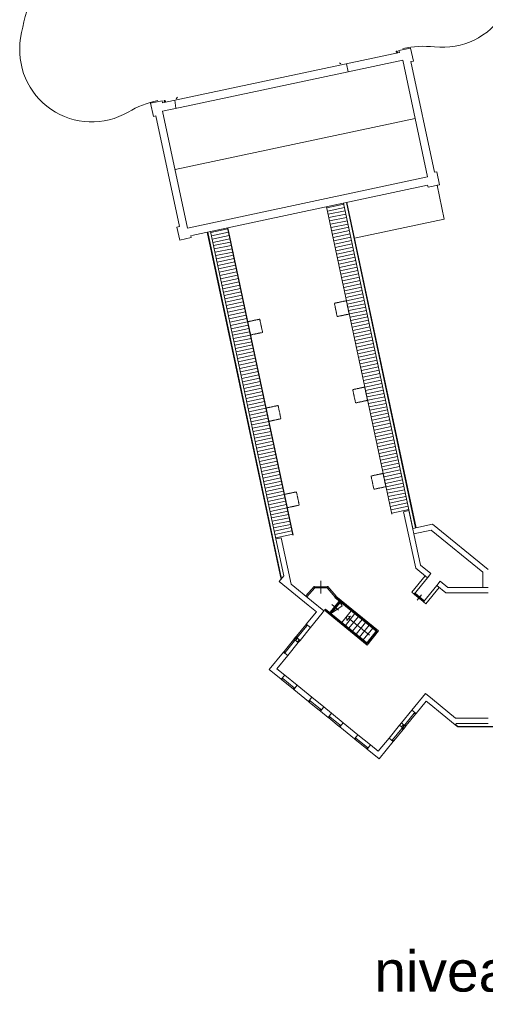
# Model space of a CAD drawing. Header units: millimetres. Extents: x 755778 to 1537169, y 90093 to 392038.
# Tile 128 of 134: x 1283756 to 1318051, y 267970 to 340466. Entities that reach past the tile are written whole.
import ezdxf

# ---------------------------------------------------------------- set-up
doc = ezdxf.new("R2010")
doc.units = ezdxf.units.MM
doc.linetypes.add('HIDDEN2', pattern=[4.7625, 3.175, -1.5875])
doc.layers.add('NIV 4HB', color=7, linetype='Continuous')
doc.styles.get("Standard").update_dxf_attribs({"font": 'arial.ttf'})

msp = doc.modelspace()

# ---------------------------------------------------------------- linework, layer by layer
at = {"layer": 'NIV 4HB', "color": 253, "linetype": 'Continuous', "lineweight": 5, "true_color": 0x9ea0a1}
for p, q in [((1311722.5, 338054.3), (1294282.1, 334347.3)), ((1312548.2, 338378.1), (1311692.3, 338196.2)), ((1311692.3, 338196.2), (1312548.2, 338378.1)), ((1311722.5, 338054.3), (1311692.3, 338196.2)), ((1312752, 337419.5), (1312548.2, 338378.1)), ((1312548.2, 338378.1), (1312752, 337419.5)), ((1312566.1, 337380), (1312752, 337419.5)), ((1312752, 337419.5), (1312566.1, 337380)), ((1314298, 329232), (1312566.1, 337380)), ((1307944.4, 336637.9), (1295580.5, 334009.8)), ((1294252, 334489.1), (1293401, 334308.2)), ((1293401, 334308.2), (1293604.7, 333349.6)), ((1294282.1, 334347.3), (1294252, 334489.1)), ((1293604.7, 333349.6), (1293785.7, 333388.1)), ((1293785.7, 333388.1), (1295517.6, 325240.1)), ((1314483.9, 329271.5), (1314298, 329232)), ((1314483.9, 329271.5), (1314298, 329232)), ((1314687.6, 328312.9), (1314483.9, 329271.5)), ((1314687.6, 328312.9), (1314483.9, 329271.5)), ((1296438.2, 324582.1), (1313801.6, 328272.8)), ((1313801.6, 328272.8), (1313831.7, 328131)), ((1313831.7, 328131), (1314687.6, 328312.9)), ((1314501.8, 328273.4), (1314687.6, 328312.9)), ((1315032.4, 325777.2), (1314501.8, 328273.4)), ((1312917.7, 303052.5), (1307826.9, 327002.9)), ((1312952, 303059.7), (1307861.1, 327010.2)), ((1306345, 326687.9), (1311156.3, 304052.7)), ((1306364.6, 326692.1), (1311175.8, 304056.8)), ((1306379, 326624.2), (1307631, 326890.3)), ((1306431, 326379.6), (1307683, 326645.8)), ((1306483, 326135.1), (1307735, 326401.2)), ((1312707.4, 303007.8), (1307616.6, 326958.2)), ((1306534.9, 325890.6), (1307787, 326156.7)), ((1306534.9, 325890.6), (1307787, 326156.7)), ((1306586.9, 325646), (1307838.9, 325912.1)), ((1306586.9, 325646), (1307838.9, 325912.1)), ((1306638.9, 325401.5), (1307890.9, 325667.6)), ((1306638.9, 325401.5), (1307890.9, 325667.6)), ((1308421.9, 324372.1), (1315032.4, 325777.2)), ((1295517.6, 325240.1), (1295336.6, 325201.7)), ((1295336.6, 325201.7), (1295540.4, 324243.1)), ((1297571, 324822.9), (1303005, 299258)), ((1297605.3, 324830.2), (1303033.4, 299292.9)), ((1297815.6, 324874.9), (1302626.8, 302239.7)), ((1297830, 324807), (1299082, 325073.1)), ((1297882, 324562.5), (1299134, 324828.6)), ((1299067.6, 325141), (1303878.9, 302505.8)), ((1299087.1, 325145.2), (1303898.4, 302510)), ((1306690.9, 325156.9), (1307942.9, 325423.1)), ((1306690.9, 325156.9), (1307942.9, 325423.1)), ((1306742.8, 324912.4), (1307994.9, 325178.5)), ((1306742.8, 324912.4), (1307994.9, 325178.5)), ((1306794.8, 324667.9), (1308046.9, 324934)), ((1295540.4, 324243.1), (1296391.4, 324424)), ((1296391.4, 324424), (1296361.2, 324565.8)), ((1297933.9, 324317.9), (1299186, 324584.1)), ((1297985.9, 324073.4), (1299238, 324339.5)), ((1298037.9, 323828.9), (1299289.9, 324095)), ((1306846.8, 324423.3), (1308098.8, 324689.5)), ((1306898.8, 324178.8), (1308150.8, 324444.9)), ((1306950.8, 323934.3), (1308202.8, 324200.4)), ((1298089.9, 323584.3), (1299341.9, 323850.5)), ((1298141.9, 323339.8), (1299393.9, 323605.9)), ((1298193.8, 323095.3), (1299445.9, 323361.4)), ((1307002.7, 323689.7), (1308254.8, 323955.8)), ((1307054.7, 323445.2), (1308306.7, 323711.3)), ((1307106.7, 323200.6), (1308358.7, 323466.8)), ((1298245.8, 322850.7), (1299497.8, 323116.8)), ((1298297.8, 322606.2), (1299549.8, 322872.3)), ((1298349.8, 322361.6), (1299601.8, 322627.8)), ((1307158.7, 322956.1), (1308410.7, 323222.2)), ((1307210.6, 322711.6), (1308462.7, 322977.7)), ((1307262.6, 322467), (1308514.7, 322733.2)), ((1298401.7, 322117.1), (1299653.8, 322383.2)), ((1298453.7, 321872.6), (1299705.8, 322138.7)), ((1298505.7, 321628), (1299757.7, 321894.2)), ((1307314.6, 322222.5), (1308566.6, 322488.6)), ((1307366.6, 321978), (1308618.6, 322244.1)), ((1307418.6, 321733.4), (1308670.6, 321999.6)), ((1298557.7, 321383.5), (1299809.7, 321649.6)), ((1298609.7, 321139), (1299861.7, 321405.1)), ((1298661.6, 320894.4), (1299913.7, 321160.6)), ((1307470.5, 321488.9), (1308722.6, 321755)), ((1307522.5, 321244.4), (1308774.5, 321510.5)), ((1307574.5, 320999.8), (1308826.5, 321265.9)), ((1298713.6, 320649.9), (1299965.6, 320916)), ((1298765.6, 320405.4), (1300017.6, 320671.5)), ((1307626.5, 320755.3), (1308878.5, 321021.4)), ((1307678.4, 320510.7), (1308930.5, 320776.9)), ((1307730.4, 320266.2), (1308982.5, 320532.3)), ((1298817.6, 320160.8), (1300069.6, 320426.9)), ((1298869.5, 319916.3), (1300121.6, 320182.4)), ((1298921.5, 319671.7), (1300173.6, 319937.9)), ((1307782.4, 320021.7), (1309034.4, 320287.8)), ((1307834.4, 319777.1), (1309086.4, 320043.3)), ((1307886.4, 319532.6), (1309138.4, 319798.7)), ((1298973.5, 319427.2), (1300225.5, 319693.3)), ((1299025.5, 319182.7), (1300277.5, 319448.8)), ((1299077.5, 318938.1), (1300329.5, 319204.3)), ((1307938.3, 319288.1), (1309190.4, 319554.2)), ((1307990.3, 319043.5), (1309242.3, 319309.6)), ((1308042.3, 318799), (1309294.3, 319065.1)), ((1299129.4, 318693.6), (1300381.5, 318959.7)), ((1299181.4, 318449.1), (1300433.4, 318715.2)), ((1299233.4, 318204.5), (1300485.4, 318470.6)), ((1308094.3, 318554.4), (1309346.3, 318820.6)), ((1308146.2, 318309.9), (1309398.3, 318576)), ((1308198.2, 318065.4), (1309450.3, 318331.5)), ((1299285.4, 317960), (1300537.4, 318226.1)), ((1299337.3, 317715.4), (1300589.4, 317981.6)), ((1299389.3, 317470.9), (1300641.4, 317737)), ((1308250.2, 317820.8), (1309502.2, 318087)), ((1308302.2, 317576.3), (1309554.2, 317842.4)), ((1308354.2, 317331.8), (1309606.2, 317597.9)), ((1299441.3, 317226.4), (1300693.3, 317492.5)), ((1299493.3, 316981.8), (1300745.3, 317248)), ((1299545.3, 316737.3), (1300797.3, 317003.4)), ((1308406.1, 317087.2), (1309658.2, 317353.4)), ((1308458.1, 316842.7), (1309710.1, 317108.8)), ((1308510.1, 316598.1), (1309762.1, 316864.3)), ((1299597.2, 316492.8), (1300849.3, 316758.9)), ((1299649.2, 316248.2), (1300901.2, 316514.3)), ((1299701.2, 316003.7), (1300953.2, 316269.8)), ((1308562.1, 316353.6), (1309814.1, 316619.7)), ((1308614, 316109.1), (1309866.1, 316375.2)), ((1308666, 315864.5), (1309918.1, 316130.7)), ((1299753.2, 315759.1), (1301005.2, 316025.3)), ((1299805.1, 315514.6), (1301057.2, 315780.7)), ((1299857.1, 315270.1), (1301109.2, 315536.2)), ((1308718, 315620), (1309970, 315886.1)), ((1308770, 315375.5), (1310022, 315641.6)), ((1308822, 315130.9), (1310074, 315397.1)), ((1299909.1, 315025.5), (1301161.1, 315291.7)), ((1299961.1, 314781), (1301213.1, 315047.1)), ((1300013.1, 314536.5), (1301265.1, 314802.6)), ((1308873.9, 314886.4), (1310126, 315152.5)), ((1308925.9, 314641.9), (1310177.9, 314908)), ((1308977.9, 314397.3), (1310229.9, 314663.4)), ((1300065, 314291.9), (1301317.1, 314558.1)), ((1300117, 314047.4), (1301369, 314313.5)), ((1300169, 313802.9), (1301421, 314069)), ((1309029.9, 314152.8), (1310281.9, 314418.9)), ((1309081.9, 313908.2), (1310333.9, 314174.4)), ((1309133.8, 313663.7), (1310385.9, 313929.8)), ((1300221, 313558.3), (1301473, 313824.4)), ((1300273, 313313.8), (1301525, 313579.9)), ((1300324.9, 313069.2), (1301577, 313335.4)), ((1309185.8, 313419.2), (1310437.8, 313685.3)), ((1309237.8, 313174.6), (1310489.8, 313440.8)), ((1309289.8, 312930.1), (1310541.8, 313196.2)), ((1300376.9, 312824.7), (1301628.9, 313090.8)), ((1300428.9, 312580.2), (1301680.9, 312846.3)), ((1300480.9, 312335.6), (1301732.9, 312601.8)), ((1309341.7, 312685.6), (1310593.8, 312951.7)), ((1309393.7, 312441), (1310645.7, 312707.1)), ((1309445.7, 312196.5), (1310697.7, 312462.6)), ((1300532.8, 312091.1), (1301784.9, 312357.2)), ((1300584.8, 311846.6), (1301836.8, 312112.7)), ((1300636.8, 311602), (1301888.8, 311868.1)), ((1309497.7, 311951.9), (1310749.7, 312218.1)), ((1309549.7, 311707.4), (1310801.7, 311973.5)), ((1300688.8, 311357.5), (1301940.8, 311623.6)), ((1300740.8, 311112.9), (1301992.8, 311379.1)), ((1300792.7, 310868.4), (1302044.8, 311134.5)), ((1309601.6, 311462.9), (1310853.7, 311729)), ((1309653.6, 311218.3), (1310905.6, 311484.5)), ((1309705.6, 310973.8), (1310957.6, 311239.9)), ((1300844.7, 310623.9), (1302096.7, 310890)), ((1300896.7, 310379.3), (1302148.7, 310645.5)), ((1300948.7, 310134.8), (1302200.7, 310400.9)), ((1309757.6, 310729.3), (1311009.6, 310995.4)), ((1309809.5, 310484.7), (1311061.6, 310750.9)), ((1309861.5, 310240.2), (1311113.5, 310506.3)), ((1301000.6, 309890.3), (1302252.7, 310156.4)), ((1301052.6, 309645.7), (1302304.6, 309911.9)), ((1301104.6, 309401.2), (1302356.6, 309667.3)), ((1309913.5, 309995.7), (1311165.5, 310261.8)), ((1309965.5, 309751.1), (1311217.5, 310017.2)), ((1310017.5, 309506.6), (1311269.5, 309772.7)), ((1301156.6, 309156.7), (1302408.6, 309422.8)), ((1301208.6, 308912.1), (1302460.6, 309178.2)), ((1301260.5, 308667.6), (1302512.6, 308933.7)), ((1310069.4, 309262), (1311321.5, 309528.2)), ((1310121.4, 309017.5), (1311373.4, 309283.6)), ((1310173.4, 308773), (1311425.4, 309039.1)), ((1301312.5, 308423), (1302564.5, 308689.2)), ((1301364.5, 308178.5), (1302616.5, 308444.6)), ((1301416.5, 307934), (1302668.5, 308200.1)), ((1310225.4, 308528.4), (1311477.4, 308794.6)), ((1310277.3, 308283.9), (1311529.4, 308550)), ((1310329.3, 308039.4), (1311581.3, 308305.5)), ((1301468.4, 307689.4), (1302720.5, 307955.6)), ((1301520.4, 307444.9), (1302772.4, 307711)), ((1301572.4, 307200.4), (1302824.4, 307466.5)), ((1310381.3, 307794.8), (1311633.3, 308060.9)), ((1310433.3, 307550.3), (1311685.3, 307816.4)), ((1310485.3, 307305.7), (1311737.3, 307571.9)), ((1301624.4, 306955.8), (1302876.4, 307221.9)), ((1301676.4, 306711.3), (1302928.4, 306977.4)), ((1301728.3, 306466.7), (1302980.4, 306732.9)), ((1310537.2, 307061.2), (1311789.3, 307327.3)), ((1310589.2, 306816.7), (1311841.2, 307082.8)), ((1310641.2, 306572.1), (1311893.2, 306838.3)), ((1301780.3, 306222.2), (1303032.3, 306488.3)), ((1301832.3, 305977.7), (1303084.3, 306243.8)), ((1301884.3, 305733.1), (1303136.3, 305999.3)), ((1310693.2, 306327.6), (1311945.2, 306593.7)), ((1310745.1, 306083.1), (1311997.2, 306349.2)), ((1310797.1, 305838.5), (1312049.2, 306104.7)), ((1301936.2, 305488.6), (1303188.3, 305754.7)), ((1301988.2, 305244.1), (1303240.3, 305510.2)), ((1302040.2, 304999.5), (1303292.2, 305265.7)), ((1310849.1, 305594), (1312101.1, 305860.1)), ((1310901.1, 305349.5), (1312153.1, 305615.6)), ((1310953.1, 305104.9), (1312205.1, 305371)), ((1302092.2, 304755), (1303344.2, 305021.1)), ((1302144.2, 304510.5), (1303396.2, 304776.6)), ((1302196.1, 304265.9), (1303448.2, 304532)), ((1311005, 304860.4), (1312257.1, 305126.5)), ((1311005, 304860.4), (1312257.1, 305126.5)), ((1311057, 304615.8), (1312309, 304882)), ((1311109, 304371.3), (1312361, 304637.4)), ((1302248.1, 304021.4), (1303500.1, 304287.5)), ((1302300.1, 303776.8), (1303552.1, 304043)), ((1302352.1, 303532.3), (1303604.1, 303798.4)), ((1311161, 304126.8), (1312413, 304392.9)), ((1312427.9, 304323), (1312036.6, 304239.8)), ((1312036.6, 304239.8), (1312921.8, 300075.2)), ((1312790.6, 302616.5), (1312427.9, 304323)), ((1302404, 303287.8), (1303656.1, 303553.9)), ((1302456, 303043.2), (1303708.1, 303309.4)), ((1302508, 302798.7), (1303760, 303064.8)), ((1312707.4, 303007.8), (1314166.2, 303317.8)), ((1314166.2, 303317.8), (1318267.5, 299977.3)), ((1302560, 302554.2), (1303812, 302820.3)), ((1302612, 302309.6), (1303864, 302575.7)), ((1303018.1, 302322.8), (1302626.8, 302239.7)), ((1303743.6, 298909.7), (1303018.1, 302322.8)), ((1314062, 302886.8), (1312790.6, 302616.5)), ((1313283.7, 300296.3), (1312790.6, 302616.5)), ((1317867.5, 299787.2), (1314062, 302886.8)), ((1302626.8, 302239.7), (1303207.7, 299506.9)), ((1314036.5, 299683.2), (1313283.7, 300296.3)), ((1303207.7, 299506.9), (1302876.4, 299100.1)), ((1312634.1, 298309.8), (1313613.3, 299512)), ((1312921.8, 300075.2), (1313783.9, 299373.1)), ((1313613.3, 299512), (1313783.9, 299373.1)), ((1313783.9, 299373.1), (1314036.5, 299683.2)), ((1317867.5, 298662.4), (1317867.5, 299787.2)), ((1302876.4, 299100.1), (1305000.4, 297370.1)), ((1305253, 297680.3), (1303743.6, 298909.7)), ((1313783.9, 299373.1), (1312804.7, 298170.9)), ((1313502.5, 297602.5), (1314481.7, 298804.7)), ((1314734.3, 299114.8), (1314481.7, 298804.7)), ((1314481.7, 298804.7), (1314652.3, 298665.8)), ((1314481.7, 298804.7), (1315147.5, 298262.4)), ((1315289.8, 298662.4), (1314734.3, 299114.8)), ((1312804.7, 298170.9), (1312634.1, 298309.8)), ((1312843.4, 298139.3), (1313463.7, 297634.1)), ((1313495.3, 297672.9), (1312875, 298178.1)), ((1313526.9, 297711.6), (1312906.6, 298216.8)), ((1313343, 298119.3), (1313027.3, 297731.6)), ((1314652.3, 298665.8), (1313673.1, 297463.6)), ((1315147.5, 298262.4), (1318267.5, 298262.4)), ((1318267.5, 298662.4), (1315289.8, 298662.4)), ((1305000.4, 297370.1), (1305605.8, 296876.9)), ((1306168.6, 296934.5), (1305253, 297680.3)), ((1313673.1, 297463.6), (1313502.5, 297602.5)), ((1305605.8, 296876.9), (1304864.3, 295966.5)), ((1305174.4, 295713.9), (1306029.6, 296763.9)), ((1306029.6, 296763.9), (1306168.6, 296934.5)), ((1304822, 295914.6), (1304136.1, 295072.5)), ((1304910.4, 295842.6), (1304224.5, 295000.5)), ((1304864.3, 295966.5), (1305174.4, 295713.9)), ((1305174.4, 295713.9), (1304403.9, 294768)), ((1303912.6, 294798.1), (1303226.7, 293956)), ((1304000.9, 294726.1), (1303315.1, 293884)), ((1304265, 294597.4), (1303494.5, 293651.5)), ((1303954.9, 294850), (1304093.8, 295020.6)), ((1304265, 294597.4), (1303954.9, 294850)), ((1304093.8, 295020.6), (1304403.9, 294768)), ((1304403.9, 294768), (1304265, 294597.4)), ((1303184.4, 293904.1), (1302139.8, 292621.6)), ((1302702.6, 292679.1), (1303494.5, 293651.5)), ((1303494.5, 293651.5), (1303184.4, 293904.1)), ((1302139.8, 292621.6), (1303023.7, 291901.7)), ((1303276.3, 292211.8), (1302702.6, 292679.1)), ((1303023.7, 291901.7), (1303276.3, 292211.8)), ((1303276.3, 292211.8), (1304199, 291460.3)), ((1303894.4, 291192.5), (1303075.7, 291859.3)), ((1303147.7, 291947.7), (1303966.4, 291280.8)), ((1303946.4, 291150.1), (1304199, 291460.3)), ((1304199, 291460.3), (1305284.5, 290576.1)), ((1305031.9, 290266), (1303946.4, 291150.1)), ((1312640.2, 289632.9), (1313634.4, 290853.5)), ((1313634.4, 290853.5), (1314159.8, 290425.6)), ((1305284.5, 290576.1), (1305031.9, 290266)), ((1305083.8, 290223.7), (1305848.3, 289601)), ((1305920.3, 289689.4), (1305155.8, 290312.1)), ((1305284.5, 290576.1), (1306152.9, 289868.8)), ((1313691.9, 290290.8), (1312950.4, 289380.3)), ((1313907.2, 290115.4), (1313691.9, 290290.8)), ((1313907.2, 290115.4), (1315843, 288538.7)), ((1315857.9, 289042.4), (1314159.8, 290425.6)), ((1305900.3, 289558.7), (1306152.9, 289868.8)), ((1306465.4, 289098.3), (1305900.3, 289558.7)), ((1306152.9, 289868.8), (1306718.1, 289408.5)), ((1306718.1, 289408.5), (1306465.4, 289098.3)), ((1306718.1, 289408.5), (1307586.5, 288701.2)), ((1312640.2, 289632.9), (1311869.7, 288687)), ((1312819.7, 289400.4), (1312133.8, 288558.3)), ((1312908, 289328.4), (1312222.2, 288486.3)), ((1312950.4, 289380.3), (1312640.2, 289632.9)), ((1306517.4, 289056), (1307281.9, 288433.3)), ((1307353.9, 288521.7), (1306589.4, 289144.4)), ((1307333.8, 288391), (1307586.5, 288701.2)), ((1307586.5, 288701.2), (1308671.9, 287817)), ((1311869.7, 288687), (1311730.8, 288516.4)), ((1312179.9, 288434.4), (1311869.7, 288687)), ((1315843, 288538.7), (1315927.5, 288642.4)), ((1316022.6, 288392.4), (1315843, 288538.7)), ((1318267.5, 289042.4), (1315857.9, 289042.4)), ((1316035, 288427.4), (1315865.1, 288565.8)), ((1315927.5, 288642.4), (1318267.5, 288642.4)), ((1308419.3, 287506.9), (1307333.8, 288391)), ((1308671.9, 287817), (1308419.3, 287506.9)), ((1308671.9, 287817), (1309594.6, 287065.5)), ((1311730.8, 288516.4), (1310960.3, 287570.5)), ((1311910.3, 288283.9), (1311224.4, 287441.8)), ((1311998.6, 288211.9), (1311312.8, 287369.8)), ((1311730.8, 288516.4), (1312041, 288263.8)), ((1312041, 288263.8), (1312179.9, 288434.4)), ((1316022.6, 288392.4), (1356338.6, 288392.4)), ((1316035, 288427.4), (1356373.6, 288427.4)), ((1309290, 286797.7), (1308471.3, 287464.6)), ((1308543.3, 287553), (1309362, 286886.1)), ((1310168.4, 286598.2), (1310960.3, 287570.5)), ((1311270.5, 287317.9), (1310225.9, 286035.4)), ((1310960.3, 287570.5), (1311270.5, 287317.9)), ((1309342, 286755.4), (1309594.6, 287065.5)), ((1310225.9, 286035.4), (1309342, 286755.4)), ((1309594.6, 287065.5), (1310168.4, 286598.2))]:
    msp.add_line(p, q, dxfattribs=at)
at = {"layer": 'NIV 4HB', "color": 253, "lineweight": 5, "true_color": 0x9ea0a1}
for p, q in [((1307299.7, 337299.8), (1307399.7, 337218.8)), ((1307819.7, 337224.8), (1307944.4, 336637.9)), ((1311974.4, 337494.5), (1307944.4, 336637.9)), ((1313804, 328886.8), (1311974.4, 337494.5)), ((1295172.3, 334536.5), (1295261.4, 333942)), ((1295389.7, 334771.4), (1295289.7, 334648)), ((1295580.5, 334009.8), (1294284.6, 333734.4)), ((1294284.6, 333734.4), (1296114.2, 325126.7)), ((1312889.2, 333190.6), (1295199.4, 329430.5)), ((1296114.2, 325126.7), (1313804, 328886.8)), ((1304831.3, 298036.6, 1050), (1305442.7, 298734.1, 1050)), ((1305442.7, 298734.1), (1305465.4, 298734.1)), ((1306395.4, 298734.1), (1306452.8, 298734.1)), ((1306452.8, 298734.1, 1050), (1307064.2, 298023.3, 1050)), ((1304906.5, 297970.7, 1050), (1305488, 298634.1, 1050)), ((1305488, 298634.1, 1050), (1306406.9, 298634.1, 1050)), ((1306406.9, 298634.1, 1050), (1306988.4, 297958.1, 1050)), ((1307048.9, 298015.3), (1306976.9, 297926.9)), ((1307100.9, 297973), (1307028.9, 297884.6)), ((1307048.9, 298015.3), (1310184.5, 295461.4)), ((1307264.8, 297621.6), (1306633.2, 296846.2)), ((1307308.9, 297585.6), (1306677.4, 296810.2)), ((1306721.6, 296774.2), (1307353.1, 297549.6)), ((1306721.6, 296774.2), (1307518.1, 297299.5)), ((1306976.9, 297926.9), (1310112.5, 295373)), ((1307353.7, 297693.6), (1307064.9, 297928.8)), ((1307317.7, 297649.4), (1307389.7, 297737.8)), ((1307353.1, 297549.6), (1307518.1, 297299.5)), ((1307369.7, 297607.1), (1307441.7, 297695.4)), ((1308030.3, 297142.5), (1307405.7, 297651.3)), ((1306029.6, 296763.9), (1306168.6, 296934.5)), ((1306203.9, 296977.9), (1306275.9, 297066.3)), ((1309339.5, 294424), (1306203.9, 296977.9)), ((1306327.9, 297024), (1306255.9, 296935.6)), ((1309411.5, 294512.4), (1306275.9, 297066.3)), ((1306580.7, 296744.5), (1306291.9, 296979.8)), ((1306616.7, 296788.7), (1306544.7, 296700.3)), ((1306668.7, 296746.4), (1306596.7, 296658)), ((1307257.3, 296193.4), (1306632.7, 296702.2)), ((1307477.7, 296087.4), (1308178.7, 296948.1)), ((1307741.4, 295872.7), (1308442.4, 296733.3)), ((1307828.2, 296517.7), (1308109.6, 296546.5)), ((1307857, 296236.4), (1307828.2, 296517.7)), ((1308109.6, 296546.5), (1307857, 296236.4)), ((1308066.3, 297186.7), (1307994.3, 297098.3)), ((1308005, 295658), (1308706, 296518.6)), ((1308118.2, 297144.4), (1308046.2, 297056)), ((1308706.9, 296591.4), (1308082.2, 297100.2)), ((1308670.9, 296547.2), (1308742.9, 296635.6)), ((1308722.8, 296504.9), (1308794.8, 296593.3)), ((1309383.5, 296040.3), (1308758.8, 296549.1)), ((1307293.3, 296237.6), (1307221.3, 296149.2)), ((1307933.9, 295642.4), (1307309.3, 296151.1)), ((1309521.4, 295138.6), (1307983.3, 296391.4)), ((1308268.6, 295443.3), (1308969.6, 296303.9)), ((1308532.2, 295228.5), (1309233.2, 296089.2)), ((1308795.8, 295013.8), (1309496.8, 295874.5)), ((1309347.5, 295996.1), (1309419.5, 296084.5)), ((1309399.4, 295953.8), (1309471.4, 296042.2)), ((1310060.1, 295489.2), (1309435.4, 295998)), ((1307897.9, 295598.2), (1307969.9, 295686.5)), ((1307949.8, 295555.8), (1308021.8, 295644.2)), ((1308610.5, 295091.3), (1307985.8, 295600)), ((1308574.5, 295047.1), (1308646.5, 295135.5)), ((1308626.4, 295004.8), (1308698.4, 295093.1)), ((1309059.5, 294799.1), (1309760.5, 295659.7)), ((1310096.1, 295533.4), (1309251.1, 294496)), ((1310184.5, 295461.4), (1309339.5, 294424)), ((1309738.9, 295004.7), (1310068.3, 295409)), ((1309287.1, 294540.2), (1308662.4, 295049)), ((1309696.6, 294952.7), (1309367.3, 294548.4)), ((1309740.8, 294916.7), (1309652.4, 294988.7)), ((1309783.1, 294968.7), (1309694.7, 295040.7))]:
    msp.add_line(p, q, dxfattribs=at)
at = {"layer": 'NIV 4HB', "color": 253, "linetype": 'HIDDEN2', "lineweight": 5, "true_color": 0x9ea0a1}
for p, q in [((1307814.8, 319773), (1306934.5, 319585.9)), ((1308022.7, 318794.8), (1307814.8, 319773)), ((1306934.5, 319585.9), (1307142.4, 318607.7)), ((1301437.3, 318417.4), (1300557, 318230.3)), ((1301645.2, 317439.2), (1301437.3, 318417.4)), ((1307142.4, 318607.7), (1308022.7, 318794.8)), ((1300557, 318230.3), (1300764.9, 317252.1)), ((1300764.9, 317252.1), (1301645.2, 317439.2)), ((1309166.2, 313415), (1308285.9, 313227.9)), ((1308285.9, 313227.9), (1308493.8, 312249.7)), ((1309374.2, 312436.9), (1309166.2, 313415)), ((1302788.7, 312059.4), (1301908.4, 311872.3)), ((1301908.4, 311872.3), (1302116.3, 310894.2)), ((1302996.6, 311081.3), (1302788.7, 312059.4)), ((1308493.8, 312249.7), (1309374.2, 312436.9)), ((1302116.3, 310894.2), (1302996.6, 311081.3)), ((1310517.7, 307057.1), (1309637.3, 306869.9)), ((1309637.3, 306869.9), (1309845.2, 305891.8)), ((1310725.6, 306078.9), (1310517.7, 307057.1)), ((1309845.2, 305891.8), (1310725.6, 306078.9)), ((1304140.1, 305701.5), (1303259.8, 305514.3)), ((1303259.8, 305514.3), (1303467.7, 304536.2)), ((1304348.1, 304723.3), (1304140.1, 305701.5)), ((1303467.7, 304536.2), (1304348.1, 304723.3))]:
    msp.add_line(p, q, dxfattribs=at)
at = {"layer": 'NIV 4HB', "color": 0, "lineweight": 5}
for p, q in [((1305465.4, 298719.1), (1305555.4, 298719.1)), ((1305465.4, 298649.1), (1305465.4, 298719.1)), ((1305555.4, 298719.1), (1305555.4, 298649.1)), ((1305555.4, 298719.1), (1306305.4, 298719.1)), ((1305930.4, 299139.1), (1305930.4, 298229.1)), ((1306395.4, 298719.1), (1306305.4, 298719.1)), ((1306305.4, 298719.1), (1306305.4, 298649.1)), ((1306395.4, 298649.1), (1306395.4, 298719.1)), ((1305555.4, 298649.1), (1305465.4, 298649.1)), ((1305555.4, 298649.1), (1306305.4, 298649.1)), ((1306305.4, 298649.1), (1306395.4, 298649.1))]:
    msp.add_line(p, q, dxfattribs=at)
at = {"layer": 'NIV 4HB', "color": 7, "linetype": 'ByBlock', "lineweight": 5}
for p, q in [((1312867.8, 298248.4), (1312804.7, 298170.9)), ((1312804.7, 298170.9), (1312843.4, 298139.3)), ((1312843.4, 298139.3), (1312906.6, 298216.8)), ((1312906.6, 298216.8), (1312867.8, 298248.4)), ((1313526.9, 297711.6), (1313463.7, 297634.1)), ((1313463.7, 297634.1), (1313502.5, 297602.5)), ((1313502.5, 297602.5), (1313565.6, 297680)), ((1313565.6, 297680), (1313526.9, 297711.6)), ((1304864.3, 295966.5), (1304822, 295914.6)), ((1304822, 295914.6), (1304910.4, 295842.6)), ((1304952.7, 295894.5), (1304864.3, 295966.5)), ((1304910.4, 295842.6), (1304952.7, 295894.5)), ((1304136.1, 295072.5), (1304093.8, 295020.6)), ((1304224.5, 295000.5), (1304136.1, 295072.5)), ((1303954.9, 294850), (1303912.6, 294798.1)), ((1303912.6, 294798.1), (1304000.9, 294726.1)), ((1304043.3, 294778), (1303954.9, 294850)), ((1304000.9, 294726.1), (1304043.3, 294778)), ((1304093.8, 295020.6), (1304182.2, 294948.6)), ((1304182.2, 294948.6), (1304224.5, 295000.5)), ((1303226.7, 293956), (1303184.4, 293904.1)), ((1303184.4, 293904.1), (1303272.8, 293832.1)), ((1303315.1, 293884), (1303226.7, 293956)), ((1303272.8, 293832.1), (1303315.1, 293884)), ((1303095.7, 291990), (1303023.7, 291901.7)), ((1303023.7, 291901.7), (1303075.7, 291859.3)), ((1303075.7, 291859.3), (1303147.7, 291947.7)), ((1303147.7, 291947.7), (1303095.7, 291990)), ((1303966.4, 291280.8), (1303894.4, 291192.5)), ((1303894.4, 291192.5), (1303946.4, 291150.1)), ((1303946.4, 291150.1), (1304018.4, 291238.5)), ((1304018.4, 291238.5), (1303966.4, 291280.8)), ((1305103.9, 290354.4), (1305031.9, 290266)), ((1305031.9, 290266), (1305083.8, 290223.7)), ((1305083.8, 290223.7), (1305155.8, 290312.1)), ((1305155.8, 290312.1), (1305103.9, 290354.4)), ((1305920.3, 289689.4), (1305848.3, 289601)), ((1305848.3, 289601), (1305900.3, 289558.7)), ((1305900.3, 289558.7), (1305972.3, 289647.1)), ((1305972.3, 289647.1), (1305920.3, 289689.4)), ((1312819.7, 289400.4), (1312862, 289452.3)), ((1312908, 289328.4), (1312819.7, 289400.4)), ((1312862, 289452.3), (1312950.4, 289380.3)), ((1312950.4, 289380.3), (1312908, 289328.4)), ((1306537.4, 289186.7), (1306465.4, 289098.3)), ((1306465.4, 289098.3), (1306517.4, 289056)), ((1306517.4, 289056), (1306589.4, 289144.4)), ((1306589.4, 289144.4), (1306537.4, 289186.7)), ((1312091.5, 288506.4), (1312133.8, 288558.3)), ((1312133.8, 288558.3), (1312222.2, 288486.3)), ((1307353.9, 288521.7), (1307281.9, 288433.3)), ((1307281.9, 288433.3), (1307333.8, 288391)), ((1307333.8, 288391), (1307405.8, 288479.4)), ((1307405.8, 288479.4), (1307353.9, 288521.7)), ((1311910.3, 288283.9), (1311952.6, 288335.8)), ((1311998.6, 288211.9), (1311910.3, 288283.9)), ((1311952.6, 288335.8), (1312041, 288263.8)), ((1312041, 288263.8), (1311998.6, 288211.9)), ((1312179.9, 288434.4), (1312091.5, 288506.4)), ((1312222.2, 288486.3), (1312179.9, 288434.4)), ((1308491.3, 287595.3), (1308419.3, 287506.9)), ((1308419.3, 287506.9), (1308471.3, 287464.6)), ((1308471.3, 287464.6), (1308543.3, 287553)), ((1308543.3, 287553), (1308491.3, 287595.3)), ((1311182.1, 287389.9), (1311224.4, 287441.8)), ((1311270.5, 287317.9), (1311182.1, 287389.9)), ((1311224.4, 287441.8), (1311312.8, 287369.8)), ((1311312.8, 287369.8), (1311270.5, 287317.9)), ((1309362, 286886.1), (1309290, 286797.7)), ((1309290, 286797.7), (1309342, 286755.4)), ((1309342, 286755.4), (1309414, 286843.8)), ((1309414, 286843.8), (1309362, 286886.1))]:
    msp.add_line(p, q, dxfattribs=at)
at = {"layer": 'NIV 4HB', "color": 253, "linetype": 'ByBlock', "lineweight": 5, "true_color": 0x9ea0a1}
for p, q in [((1307244.4, 296993.3), (1306742, 297402.5)), ((1307299.5, 297664.2), (1307264.8, 297621.6)), ((1307353.1, 297549.6), (1307264.8, 297621.6)), ((1307387.9, 297592.2), (1307299.5, 297664.2)), ((1307353.1, 297549.6), (1307387.9, 297592.2)), ((1306633.2, 296846.2), (1306598.5, 296803.6)), ((1306686.9, 296731.6), (1306598.5, 296803.6)), ((1306721.6, 296774.2), (1306633.2, 296846.2)), ((1306686.9, 296731.6), (1306721.6, 296774.2))]:
    msp.add_line(p, q, dxfattribs=at)
at = {"layer": 'NIV 4HB', "color": 0, "linetype": 'Continuous', "lineweight": 5}
for p, q in [((1303986.6, 294824.2), (1304143, 294980.6)), ((1304059.7, 294764.7), (1304216, 294921)), ((1304205.8, 294645.6), (1304362.2, 294802)), ((1311877.9, 288396.6), (1312034.3, 288553)), ((1311951, 288337.1), (1312107.4, 288493.5))]:
    msp.add_line(p, q, dxfattribs=at)
at = {"layer": 'NIV 4HB', "color": 253, "lineweight": 5, "true_color": 0x9ea0a1}
for centre in [(1311529.7, 338109.6), (1294440.7, 334477.2)]:
    msp.add_circle(centre, 50, dxfattribs=at)
at = {"layer": 'NIV 4HB', "color": 253, "linetype": 'Continuous', "lineweight": 5, "true_color": 0x9ea0a1}
for centre, radius, start, end in [((1314901.4, 343738.7), 5309.9, 263.604429, 33.37336), ((1300288.2, 336396.8), 16683.6, 148.216651, 170.633653), ((1289066, 338247.2), 5309.9, 170.62664, 300.395571), ((1313501.5, 331312.7), 7194.6, 83.548576, 102.223108), ((1295398.9, 327464.9), 7194.6, 101.776892, 120.451424)]:
    msp.add_arc(centre, radius, start, end, dxfattribs=at)

# ---------------------------------------------------------------- texts
at = {"layer": 'NIV 4HB', "color": 7, "lineweight": 5}
msp.add_text('niveau 4HB peil=13000+', height=3000, dxfattribs=at).set_placement((1309875.2, 268907))

doc.saveas('drawing.dxf')
